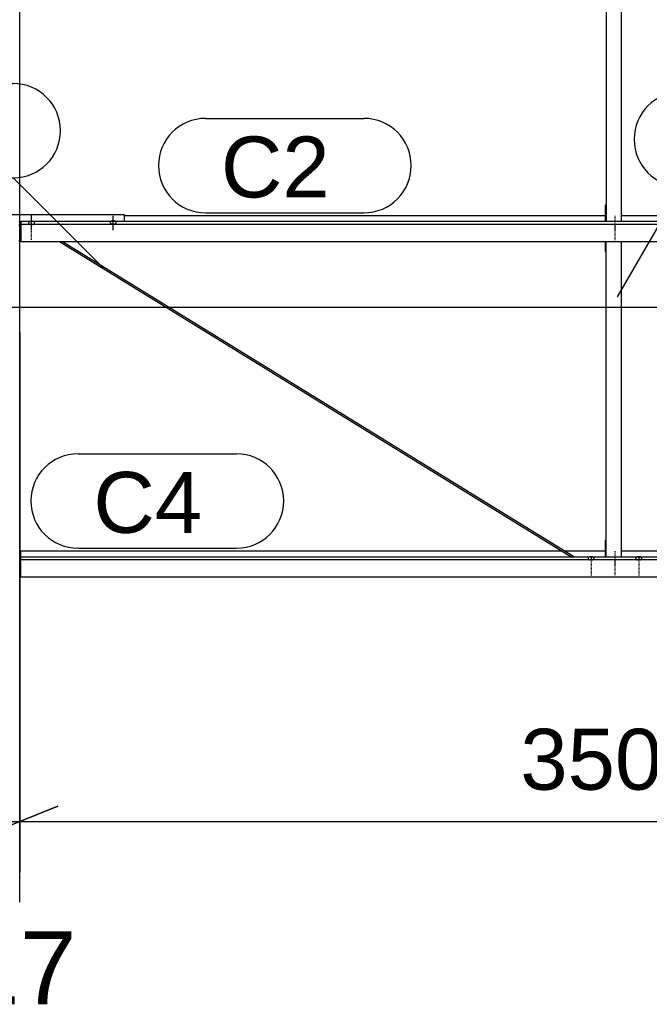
# Model space of a CAD drawing. Header units: millimetres. Extents: x -4888 to 73862, y -29046 to 15504.
# Tile 97 of 111: x 56000 to 57851, y -2050 to 845. Entities that reach past the tile are written whole.
import ezdxf

# ---------------------------------------------------------------- set-up
doc = ezdxf.new("R2010")
doc.units = ezdxf.units.MM
doc.linetypes.add('DXK_LINE_DOT2', pattern=[3.9198, 1.9599, -1.9599])
doc.linetypes.add('DXK_LINE_DOT3', pattern=[5.9187, 2.979, -0.9799, 0.9799, -0.9799])
doc.styles.add('Arial', font='ARIAL.TTF', dxfattribs={"height": 0.2})

# ---------------------------------------------------------------- blocks, each defined once
blk = doc.blocks.new('Bolt-1953139-19058 - 1282')
at = {"color": 5, "linetype": 'Continuous'}
for p, q in [((57671.2, -737.7), (57671, -738.1)), ((57671, -738.1), (57671, -738.6)), ((57671, -738.6), (57671, -739.1)), ((57671, -739.1), (57671.2, -739.5)), ((57671.4, -737.2), (57671.2, -737.7)), ((57671.2, -739.5), (57671.4, -740)), ((57671.7, -736.8), (57671.4, -737.2)), ((57671.4, -740), (57671.7, -740.4)), ((57672.1, -736.3), (57671.7, -736.8)), ((57671.7, -740.4), (57672.1, -740.8)), ((57672.5, -735.9), (57672.1, -736.3)), ((57672.1, -740.8), (57672.5, -741.2)), ((57673, -735.5), (57672.5, -735.9)), ((57672.5, -741.2), (57673, -741.6)), ((57673.6, -735.2), (57673, -735.5)), ((57673, -741.6), (57673.6, -742)), ((57674.3, -734.9), (57673.6, -735.2)), ((57673.6, -742), (57674.3, -742.3)), ((57675, -734.6), (57674.3, -734.9)), ((57674.3, -742.3), (57675, -742.6)), ((57675.8, -734.4), (57675, -734.6)), ((57675, -742.6), (57675.8, -742.8)), ((57676.6, -734.2), (57675.8, -734.4)), ((57675.8, -742.8), (57676.6, -743)), ((57677.4, -734), (57676.6, -734.2)), ((57676.6, -743), (57677.4, -743.2)), ((57678.2, -733.9), (57677.4, -734)), ((57677.4, -743.2), (57678.2, -743.3)), ((57679.1, -733.8), (57678.2, -733.9)), ((57678.2, -743.3), (57679.1, -743.4)), ((57680, -733.8), (57679.1, -733.8)), ((57679.1, -743.4), (57680, -743.4)), ((57680.9, -733.8), (57680, -733.8)), ((57680, -735.2), (57680, -743.3)), ((57680, -743.4), (57680.9, -743.4)), ((57681.8, -733.9), (57680.9, -733.8)), ((57680.9, -743.4), (57681.8, -743.3)), ((57682.6, -734), (57681.8, -733.9)), ((57681.8, -743.3), (57682.6, -743.2)), ((57683.4, -734.2), (57682.6, -734)), ((57682.6, -743.2), (57683.4, -743)), ((57684.2, -734.4), (57683.4, -734.2)), ((57683.4, -743), (57684.2, -742.8)), ((57685, -734.6), (57684.2, -734.4)), ((57684.2, -742.8), (57685, -742.6)), ((57685.7, -734.9), (57685, -734.6)), ((57685, -742.6), (57685.7, -742.3)), ((57686.4, -735.2), (57685.7, -734.9)), ((57685.7, -742.3), (57686.4, -742)), ((57687, -735.5), (57686.4, -735.2)), ((57686.4, -742), (57687, -741.6)), ((57687.5, -735.9), (57687, -735.5)), ((57687, -741.6), (57687.5, -741.2)), ((57687.9, -736.3), (57687.5, -735.9)), ((57687.5, -741.2), (57687.9, -740.8)), ((57688.3, -736.8), (57687.9, -736.3)), ((57687.9, -740.8), (57688.3, -740.4)), ((57688.6, -737.2), (57688.3, -736.8)), ((57688.3, -740.4), (57688.6, -740)), ((57688.8, -737.7), (57688.6, -737.2)), ((57688.6, -740), (57688.8, -739.5)), ((57689, -738.1), (57688.8, -737.7)), ((57688.8, -739.5), (57689, -739.1)), ((57689, -738.6), (57689, -738.1)), ((57689, -739.1), (57689, -738.6))]:
    blk.add_line(p, q, dxfattribs=at)
blk = doc.blocks.new('GridLine-1953139-4957 - 1282')
at = {"color": 174, "linetype": 'DXK_LINE_DOT3'}
blk.add_line((56000, -1750), (56000, 12340), dxfattribs=at)
at = {"color": 136, "linetype": 'Continuous', "style": 'Arial'}
blk.add_text('17', height=214.89, dxfattribs=at).set_placement((55833.2, -2050))
blk = doc.blocks.new('Bolt-1953139-18829 - 1282')
at = {"color": 5, "linetype": 'DXK_LINE_DOT2'}
blk.add_line((57750, -747.1), (57750, -789.4), dxfattribs=at)
blk = doc.blocks.new('GridLine-1953139-4960 - 1282')
at = {"color": 174, "linetype": 'DXK_LINE_DOT3'}
blk.add_line((-1750, 0), (64750, 0), dxfattribs=at)
blk = doc.blocks.new('Part-1953139-17220 - 1282')
at = {"color": 3, "linetype": 'Continuous'}
for p, q in [((56003, -734.9), (56003, -716.2)), ((56003, -716.2), (57593.5, -716.2)), ((57602.6, -716.2), (57722, -716.2)), ((57769, -716.2), (57897.4, -716.2)), ((57906.5, -716.2), (59193, -716.2)), ((56003, -793.2), (56003, -734.9)), ((59497, -734.9), (56003, -734.9)), ((56003, -742.4), (59497, -742.4)), ((59497, -793.2), (59497, -734.9)), ((56003, -793.2), (59497, -793.2))]:
    blk.add_line(p, q, dxfattribs=at)
blk = doc.blocks.new('Part-1953139-17221 - 1282')
at = {"color": 3, "linetype": 'Continuous'}
for p, q in [((56307, 270), (57722, 270)), ((57769, 270), (59193, 270)), ((56003, 251.4), (56003, 193.1)), ((59497, 251.4), (56003, 251.4)), ((56003, 243.9), (59497, 243.9)), ((59497, 193.1), (59497, 251.4)), ((56003, 193.1), (59497, 193.1))]:
    blk.add_line(p, q, dxfattribs=at)
blk = doc.blocks.new('Bolt-1953139-18121 - 1282')
at = {"color": 5, "linetype": 'Continuous'}
for p, q in [((56275, 226.5), (56275, 268.9)), ((56266.2, 250), (56266, 249.5)), ((56266, 249.5), (56266, 249.1)), ((56266, 249.1), (56266, 248.6)), ((56266, 248.6), (56266.2, 248.1)), ((56266.4, 250.4), (56266.2, 250)), ((56266.2, 248.1), (56266.4, 247.7)), ((56266.7, 250.9), (56266.4, 250.4)), ((56266.4, 247.7), (56266.7, 247.2)), ((56267.1, 251.3), (56266.7, 250.9)), ((56266.7, 247.2), (56267.1, 246.8)), ((56267.5, 251.7), (56267.1, 251.3)), ((56267.1, 246.8), (56267.5, 246.4)), ((56268, 252.1), (56267.5, 251.7)), ((56267.5, 246.4), (56268, 246)), ((56268.6, 252.4), (56268, 252.1)), ((56268, 246), (56268.6, 245.7)), ((56269.3, 252.8), (56268.6, 252.4)), ((56268.6, 245.7), (56269.3, 245.3)), ((56270, 253), (56269.3, 252.8)), ((56269.3, 245.3), (56270, 245.1)), ((56270.8, 253.3), (56270, 253)), ((56270, 245.1), (56270.8, 244.8)), ((56271.6, 253.5), (56270.8, 253.3)), ((56270.8, 244.8), (56271.6, 244.6)), ((56272.4, 253.6), (56271.6, 253.5)), ((56271.6, 244.6), (56272.4, 244.5)), ((56273.2, 253.7), (56272.4, 253.6)), ((56272.4, 244.5), (56273.2, 244.4)), ((56274.1, 253.8), (56273.2, 253.7)), ((56273.2, 244.4), (56274.1, 244.3)), ((56275, 253.8), (56274.1, 253.8)), ((56274.1, 244.3), (56275, 244.3)), ((56275.9, 253.8), (56275, 253.8)), ((56275, 244.3), (56275.9, 244.3)), ((56276.8, 253.7), (56275.9, 253.8)), ((56275.9, 244.3), (56276.8, 244.4)), ((56277.6, 253.6), (56276.8, 253.7)), ((56276.8, 244.4), (56277.6, 244.5)), ((56278.4, 253.5), (56277.6, 253.6)), ((56277.6, 244.5), (56278.4, 244.6)), ((56279.2, 253.3), (56278.4, 253.5)), ((56278.4, 244.6), (56279.2, 244.8)), ((56280, 253), (56279.2, 253.3)), ((56279.2, 244.8), (56280, 245.1)), ((56280.7, 252.8), (56280, 253)), ((56280, 245.1), (56280.7, 245.3)), ((56281.4, 252.4), (56280.7, 252.8)), ((56280.7, 245.3), (56281.4, 245.7)), ((56282, 252.1), (56281.4, 252.4)), ((56281.4, 245.7), (56282, 246)), ((56282.5, 251.7), (56282, 252.1)), ((56282, 246), (56282.5, 246.4)), ((56282.9, 251.3), (56282.5, 251.7)), ((56282.5, 246.4), (56282.9, 246.8)), ((56283.3, 250.9), (56282.9, 251.3)), ((56282.9, 246.8), (56283.3, 247.2)), ((56283.6, 250.4), (56283.3, 250.9)), ((56283.3, 247.2), (56283.6, 247.7)), ((56283.8, 250), (56283.6, 250.4)), ((56283.6, 247.7), (56283.8, 248.1)), ((56284, 249.5), (56283.8, 250)), ((56283.8, 248.1), (56284, 248.6)), ((56284, 249.1), (56284, 249.5)), ((56284, 248.6), (56284, 249.1))]:
    blk.add_line(p, q, dxfattribs=at)
blk = doc.blocks.new('Bolt-1953139-18827 - 1282')
at = {"color": 5, "linetype": 'DXK_LINE_DOT2'}
blk.add_line((57750, 238.4), (57750, 196), dxfattribs=at)
blk = doc.blocks.new('Part-1953139-18116 - 1282')
at = {"color": 3, "linetype": 'Continuous'}
for p, q in [((55693, 251.4), (55693, 272.5)), ((55693, 272.5), (56307, 272.5)), ((56307, 272.5), (56307, 251.4)), ((55997, 250.6), (56003, 250.6)), ((55997, 242.1), (56003, 242.1)), ((55997, 195.5), (56003, 195.5))]:
    blk.add_line(p, q, dxfattribs=at)
blk = doc.blocks.new('Bolt-1953139-18117 - 1282')
at = {"color": 5, "linetype": 'Continuous'}
for p, q in [((56035, 228), (56035, 270.3)), ((56026.2, 248.6), (56026, 248.2)), ((56026, 248.2), (56026, 247.7)), ((56026, 247.7), (56026, 247.2)), ((56026, 247.2), (56026.2, 246.8)), ((56026.4, 249.1), (56026.2, 248.6)), ((56026.2, 246.8), (56026.4, 246.3)), ((56026.7, 249.5), (56026.4, 249.1)), ((56026.4, 246.3), (56026.7, 245.9)), ((56027.1, 250), (56026.7, 249.5)), ((56026.7, 245.9), (56027.1, 245.4)), ((56027.5, 250.4), (56027.1, 250)), ((56027.1, 245.4), (56027.5, 245)), ((56028, 250.7), (56027.5, 250.4)), ((56027.5, 245), (56028, 244.7)), ((56028.6, 251.1), (56028, 250.7)), ((56028, 244.7), (56028.6, 244.3)), ((56029.3, 251.4), (56028.6, 251.1)), ((56028.6, 244.3), (56029.3, 244)), ((56030, 251.7), (56029.3, 251.4)), ((56029.3, 244), (56030, 243.7)), ((56030.8, 251.9), (56030, 251.7)), ((56030, 243.7), (56030.8, 243.5)), ((56031.6, 252.1), (56030.8, 251.9)), ((56030.8, 243.5), (56031.6, 243.3)), ((56032.4, 252.3), (56031.6, 252.1)), ((56031.6, 243.3), (56032.4, 243.1)), ((56033.2, 252.4), (56032.4, 252.3)), ((56032.4, 243.1), (56033.2, 243)), ((56034.1, 252.5), (56033.2, 252.4)), ((56033.2, 243), (56034.1, 242.9)), ((56035, 252.5), (56034.1, 252.5)), ((56034.1, 242.9), (56035, 242.9)), ((56035.9, 252.5), (56035, 252.5)), ((56035, 242.9), (56035.9, 242.9)), ((56036.8, 252.4), (56035.9, 252.5)), ((56035.9, 242.9), (56036.8, 243)), ((56037.6, 252.3), (56036.8, 252.4)), ((56036.8, 243), (56037.6, 243.1)), ((56038.4, 252.1), (56037.6, 252.3)), ((56037.6, 243.1), (56038.4, 243.3)), ((56039.2, 251.9), (56038.4, 252.1)), ((56038.4, 243.3), (56039.2, 243.5)), ((56040, 251.7), (56039.2, 251.9)), ((56039.2, 243.5), (56040, 243.7)), ((56040.7, 251.4), (56040, 251.7)), ((56040, 243.7), (56040.7, 244)), ((56041.4, 251.1), (56040.7, 251.4)), ((56040.7, 244), (56041.4, 244.3)), ((56042, 250.7), (56041.4, 251.1)), ((56041.4, 244.3), (56042, 244.7)), ((56042.5, 250.4), (56042, 250.7)), ((56042, 244.7), (56042.5, 245)), ((56042.9, 250), (56042.5, 250.4)), ((56042.5, 245), (56042.9, 245.4)), ((56043.3, 249.5), (56042.9, 250)), ((56042.9, 245.4), (56043.3, 245.9)), ((56043.6, 249.1), (56043.3, 249.5)), ((56043.3, 245.9), (56043.6, 246.3)), ((56043.8, 248.6), (56043.6, 249.1)), ((56043.6, 246.3), (56043.8, 246.8)), ((56044, 248.2), (56043.8, 248.6)), ((56043.8, 246.8), (56044, 247.2)), ((56044, 247.7), (56044, 248.2)), ((56044, 247.2), (56044, 247.7))]:
    blk.add_line(p, q, dxfattribs=at)
blk = doc.blocks.new('Bolt-1953139-18118 - 1282')
at = {"color": 5, "linetype": 'DXK_LINE_DOT2'}
blk.add_line((56035, 198.2), (56035, 240.5), dxfattribs=at)
blk = doc.blocks.new('Part-1953139-18826 - 1282')
at = {"color": 3, "linetype": 'Continuous'}
for p, q in [((57722, 163.5), (57722, 193.1)), ((57724, 163.5), (57724, 193.1)), ((57769, -734.9), (57769, 193.1)), ((57722, 163.5), (57724, 163.5)), ((57724, -734.9), (57724, 163.5)), ((57722, -734.9), (57722, -685.6)), ((57722, -685.6), (57724, -685.6))]:
    blk.add_line(p, q, dxfattribs=at)
blk = doc.blocks.new('Bolt-1953139-18828 - 1282')
at = {"color": 5, "linetype": 'DXK_LINE_DOT2'}
blk.add_line((57750, 268.2), (57750, 225.9), dxfattribs=at)
blk = doc.blocks.new('Bolt-1953139-18830 - 1282')
at = {"color": 5, "linetype": 'DXK_LINE_DOT2'}
blk.add_line((57750, -717.3), (57750, -759.6), dxfattribs=at)
blk = doc.blocks.new('Part-1953139-18831 - 1282')
at = {"color": 3, "linetype": 'Continuous'}
for p, q in [((57722, 1196.4), (57722, 1226)), ((57724, 1196.4), (57724, 1226)), ((57769, 251.4), (57769, 1226)), ((57722, 1196.4), (57724, 1196.4)), ((57724, 1196.4), (57724, 251.4)), ((57722, 251.4), (57722, 300.7)), ((57722, 300.7), (57724, 300.7))]:
    blk.add_line(p, q, dxfattribs=at)
blk = doc.blocks.new('Bolt-1953139-19057 - 1282')
at = {"color": 5, "linetype": 'DXK_LINE_DOT2'}
blk.add_line((57680, -747.9), (57680, -790.2), dxfattribs=at)
blk = doc.blocks.new('Part-1953139-19055 - 1282')
at = {"color": 3, "linetype": 'Continuous'}
for p, q in [((56116.9, 193.1), (57623.8, -734.9)), ((56126, 193.1), (57626.2, -730.8)), ((57625, -734.2), (57624.2, -734.9)), ((57626.1, -732.6), (57625, -734.2)), ((57626.5, -731.2), (57626.1, -732.6)), ((57626.2, -730.8), (57626.5, -731.2))]:
    blk.add_line(p, q, dxfattribs=at)
blk = doc.blocks.new('Bolt-1953139-19059 - 1282')
at = {"color": 5, "linetype": 'DXK_LINE_DOT2'}
blk.add_line((57820, -747.9), (57820, -790.2), dxfattribs=at)
blk = doc.blocks.new('Bolt-1953139-19060 - 1282')
at = {"color": 5, "linetype": 'Continuous'}
for p, q in [((57811.2, -737.7), (57811, -738.1)), ((57811, -738.1), (57811, -738.6)), ((57811, -738.6), (57811, -739.1)), ((57811, -739.1), (57811.2, -739.5)), ((57811.4, -737.2), (57811.2, -737.7)), ((57811.2, -739.5), (57811.4, -740)), ((57811.7, -736.8), (57811.4, -737.2)), ((57811.4, -740), (57811.7, -740.4)), ((57812.1, -736.3), (57811.7, -736.8)), ((57811.7, -740.4), (57812.1, -740.8)), ((57812.5, -735.9), (57812.1, -736.3)), ((57812.1, -740.8), (57812.5, -741.2)), ((57813, -735.5), (57812.5, -735.9)), ((57812.5, -741.2), (57813, -741.6)), ((57813.6, -735.2), (57813, -735.5)), ((57813, -741.6), (57813.6, -742)), ((57814.3, -734.9), (57813.6, -735.2)), ((57813.6, -742), (57814.3, -742.3)), ((57815, -734.6), (57814.3, -734.9)), ((57814.3, -742.3), (57815, -742.6)), ((57815.8, -734.4), (57815, -734.6)), ((57815, -742.6), (57815.8, -742.8)), ((57816.6, -734.2), (57815.8, -734.4)), ((57815.8, -742.8), (57816.6, -743)), ((57817.4, -734), (57816.6, -734.2)), ((57816.6, -743), (57817.4, -743.2)), ((57818.2, -733.9), (57817.4, -734)), ((57817.4, -743.2), (57818.2, -743.3)), ((57819.1, -733.8), (57818.2, -733.9)), ((57818.2, -743.3), (57819.1, -743.4)), ((57820, -733.8), (57819.1, -733.8)), ((57819.1, -743.4), (57820, -743.4)), ((57820.9, -733.8), (57820, -733.8)), ((57820, -735.2), (57820, -743.3)), ((57820, -743.4), (57820.9, -743.4)), ((57821.8, -733.9), (57820.9, -733.8)), ((57820.9, -743.4), (57821.8, -743.3)), ((57822.6, -734), (57821.8, -733.9)), ((57821.8, -743.3), (57822.6, -743.2)), ((57823.4, -734.2), (57822.6, -734)), ((57822.6, -743.2), (57823.4, -743)), ((57824.2, -734.4), (57823.4, -734.2)), ((57823.4, -743), (57824.2, -742.8)), ((57825, -734.6), (57824.2, -734.4)), ((57824.2, -742.8), (57825, -742.6)), ((57825.7, -734.9), (57825, -734.6)), ((57825, -742.6), (57825.7, -742.3)), ((57826.4, -735.2), (57825.7, -734.9)), ((57825.7, -742.3), (57826.4, -742)), ((57827, -735.5), (57826.4, -735.2)), ((57826.4, -742), (57827, -741.6)), ((57827.5, -735.9), (57827, -735.5)), ((57827, -741.6), (57827.5, -741.2)), ((57827.9, -736.3), (57827.5, -735.9)), ((57827.5, -741.2), (57827.9, -740.8)), ((57828.3, -736.8), (57827.9, -736.3)), ((57827.9, -740.8), (57828.3, -740.4)), ((57828.6, -737.2), (57828.3, -736.8)), ((57828.3, -740.4), (57828.6, -740)), ((57828.8, -737.7), (57828.6, -737.2)), ((57828.6, -740), (57828.8, -739.5)), ((57829, -738.1), (57828.8, -737.7)), ((57828.8, -739.5), (57829, -739.1)), ((57829, -738.6), (57829, -738.1)), ((57829, -739.1), (57829, -738.6))]:
    blk.add_line(p, q, dxfattribs=at)
blk = doc.blocks.new('StraightDimension-1953139-4964 - 1282')
at = {"color": 5, "linetype": 'Continuous'}
for p, q in [((56000, -75), (56000, -1662.7)), ((59500, -75), (59500, -1662.7)), ((56112.5, -1467.7), (55887.5, -1557.7)), ((59387.5, -1557.7), (59612.5, -1467.7)), ((56000, -1512.7), (59500, -1512.7))]:
    blk.add_line(p, q, dxfattribs=at)
at = {"color": 0}
blk.add_wipeout([(58065.5, -1456.5), (58065.5, -1194), (57434.5, -1194), (57434.5, -1456.5)], dxfattribs=at)
at = {"color": 1, "style": 'Arial'}
blk.add_text('3500', height=179.08, dxfattribs=at).set_placement((57472, -1419))
blk = doc.blocks.new('StraightDimension-1953139-4965 - 1282')
at = {"color": 5, "linetype": 'Continuous'}
for p, q in [((52500, -75), (52500, -1662.7)), ((56000, -75), (56000, -1662.7)), ((52612.5, -1467.7), (52387.5, -1557.7)), ((55887.5, -1557.7), (56112.5, -1467.7)), ((52500, -1512.7), (56000, -1512.7))]:
    blk.add_line(p, q, dxfattribs=at)
at = {"color": 0}
blk.add_wipeout([(54565.5, -1456.5), (54565.5, -1194), (53934.5, -1194), (53934.5, -1456.5)], dxfattribs=at)
at = {"color": 1, "style": 'Arial'}
blk.add_text('3500', height=179.08, dxfattribs=at).set_placement((53972, -1419))
blk = doc.blocks.new('Mark-1953139-19389 - 1282')
at = {"color": 136, "linetype": 'Continuous'}
for p, q in [((56546.7, 555.1), (57012.5, 555.1)), ((56546.7, 277.6), (57012.5, 277.6))]:
    blk.add_line(p, q, dxfattribs=at)
for centre, radius, start, end in [((56546.7, 416.3), 138.8, 90, 270), ((57012.5, 416.3), 138.7, 270, 90)]:
    blk.add_arc(centre, radius, start, end, dxfattribs=at)
at = {"color": 0}
blk.add_wipeout([(56911.3, 322.6), (56911.3, 510.1), (56591.7, 510.1), (56591.7, 322.6)], dxfattribs=at)
blk.add_wipeout([(56911.3, 322.6), (56911.3, 510.1), (56591.7, 510.1), (56591.7, 322.6)], dxfattribs=at)
at = {"color": 2, "style": 'Arial'}
blk.add_text('C2', height=179.08, dxfattribs=at).set_placement((56591.7, 322.6))
blk = doc.blocks.new('Mark-1953139-19388 - 1282')
at = {"color": 136, "linetype": 'Continuous'}
for p, q in [((56171.7, -431.2), (56637.5, -431.2)), ((56171.7, -708.7), (56637.5, -708.7))]:
    blk.add_line(p, q, dxfattribs=at)
for centre, radius, start, end in [((56171.7, -570), 138.8, 90, 270), ((56637.5, -570), 138.7, 270, 90)]:
    blk.add_arc(centre, radius, start, end, dxfattribs=at)
at = {"color": 0}
blk.add_wipeout([(56536.3, -663.7), (56536.3, -476.2), (56216.7, -476.2), (56216.7, -663.7)], dxfattribs=at)
blk.add_wipeout([(56536.3, -663.7), (56536.3, -476.2), (56216.7, -476.2), (56216.7, -663.7)], dxfattribs=at)
at = {"color": 2, "style": 'Arial'}
blk.add_text('C4', height=179.08, dxfattribs=at).set_placement((56216.7, -663.7))
blk = doc.blocks.new('Mark-1953139-19754 - 1282')
at = {"color": 136, "linetype": 'Continuous'}
for p, q in [((57945.2, 632.3), (58550, 632.3)), ((57757.7, 30), (57945.2, 354.8)), ((57945.2, 354.8), (58550, 354.8))]:
    blk.add_line(p, q, dxfattribs=at)
for centre, start, end in [((57945.2, 493.5), 90, 270), ((58550, 493.5), 270, 90)]:
    blk.add_arc(centre, 138.7, start, end, dxfattribs=at)
at = {"color": 0}
blk.add_wipeout([(58448.7, 399.8), (58448.7, 587.3), (57990.2, 587.3), (57990.2, 399.8)], dxfattribs=at)
blk.add_wipeout([(58448.7, 399.8), (58448.7, 587.3), (57990.2, 587.3), (57990.2, 399.8)], dxfattribs=at)
at = {"color": 2, "style": 'Arial'}
blk.add_text('C13', height=179.08, dxfattribs=at).set_placement((57990.2, 399.8))
blk = doc.blocks.new('Mark-1953139-19839 - 1282')
at = {"color": 136, "linetype": 'Continuous'}
for p, q in [((55376.4, 657.7), (55981.1, 657.7)), ((55376.4, 380.2), (55981.1, 380.2)), ((56246.3, 115), (55981.1, 380.2))]:
    blk.add_line(p, q, dxfattribs=at)
for centre, start, end in [((55376.4, 518.9), 90, 270), ((55981.1, 518.9), 270, 90)]:
    blk.add_arc(centre, 138.7, start, end, dxfattribs=at)
at = {"color": 0}
blk.add_wipeout([(55879.9, 425.2), (55879.9, 612.7), (55421.4, 612.7), (55421.4, 425.2)], dxfattribs=at)
blk.add_wipeout([(55879.9, 425.2), (55879.9, 612.7), (55421.4, 612.7), (55421.4, 425.2)], dxfattribs=at)
at = {"color": 2, "style": 'Arial'}
blk.add_text('C20', height=179.08, dxfattribs=at).set_placement((55421.4, 425.2))

msp = doc.modelspace()

# ---------------------------------------------------------------- block references
for name in ['GridLine-1953139-4957 - 1282', 'Part-1953139-18831 - 1282', 'Part-1953139-18116 - 1282', 'Part-1953139-17221 - 1282', 'Bolt-1953139-18117 - 1282', 'Bolt-1953139-18121 - 1282', 'Bolt-1953139-18828 - 1282', 'Bolt-1953139-18118 - 1282', 'Bolt-1953139-18827 - 1282', 'Part-1953139-19055 - 1282', 'Part-1953139-18826 - 1282', 'GridLine-1953139-4960 - 1282', 'Part-1953139-17220 - 1282', 'Bolt-1953139-18830 - 1282', 'Bolt-1953139-19058 - 1282', 'Bolt-1953139-19057 - 1282', 'Bolt-1953139-18829 - 1282', 'Bolt-1953139-19060 - 1282', 'Bolt-1953139-19059 - 1282']:
    msp.add_blockref(name, (0, 0))

# ---------------------------------------------------------------- next in the draw order: block references
for name in ['Mark-1953139-19839 - 1282', 'Mark-1953139-19754 - 1282', 'Mark-1953139-19389 - 1282', 'StraightDimension-1953139-4964 - 1282']:
    msp.add_blockref(name, (0, 0))

# ---------------------------------------------------------------- next in the draw order: block references
msp.add_blockref('StraightDimension-1953139-4965 - 1282', (0, 0))

# ---------------------------------------------------------------- next in the draw order: block references
msp.add_blockref('Mark-1953139-19388 - 1282', (0, 0))

doc.saveas('drawing.dxf')
